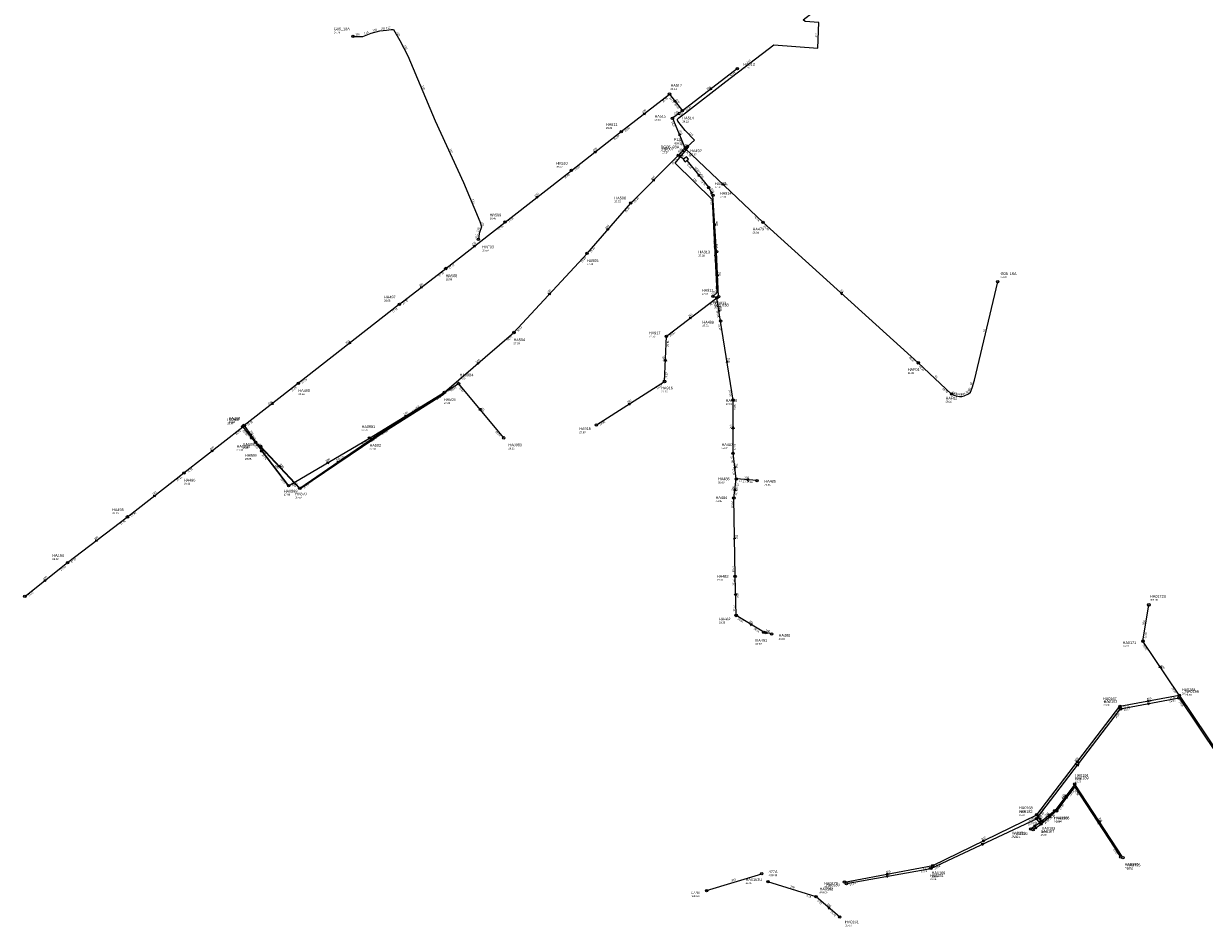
# Model space of a CAD drawing. Header units: metres. Extents: x 179992 to 198392, y 351761 to 369438.
# Tile 96 of 194: x 193864 to 194643, y 359358 to 359954. Entities that reach past the tile are written whole.
import ezdxf

# ---------------------------------------------------------------- set-up
doc = ezdxf.new("R2010")
doc.units = ezdxf.units.M

msp = doc.modelspace()

# ---------------------------------------------------------------- linework, layer by layer
at = {"layer": 'B-WE-RI-DRAINAGE-DRAIN', "linetype": 'Continuous'}
for points in [[(194386.67, 359377.74), (194354.88, 359387.69)], [(194402.24, 359364.32), (194386.67, 359377.74)]]:
    msp.add_lwpolyline(points, dxfattribs=at)
at = {"layer": 'B-WE-RI-DRAINAGE-DRAIN_BETON_300', "linetype": 'Continuous'}
msp.add_lwpolyline([(194314.425, 359381.839), (194350.8, 359392.948)], dxfattribs=at)
at = {"layer": 'B-WE-RI-DRAINAGE-RIOOLPUT_INSPECTIEPUT'}
for centre in [(194350.8, 359392.95), (194314.42, 359381.84), (194354.88, 359387.69), (194386.67, 359377.74), (194402.24, 359364.32)]:
    msp.add_circle(centre, 0.8, dxfattribs=at)
at = {"layer": 'B-WE-RI-DRAINAGE_STROMINGSRICHTING'}
msp.add_lwpolyline([(194396.02, 359370.64), (194394.46, 359371.03), (194395.08, 359369.54)], dxfattribs=at)
at = {"layer": 'B-WE-RI-GWA-POMPPUT'}
msp.add_circle((194300.33, 359871.32), 0.8, dxfattribs=at)
at = {"layer": 'B-WE-RI-GWA-RIOOLLEIDING', "linetype": 'Continuous'}
for points in [[(194258.14, 359882.44), (194289.96, 359907.25)], [(194289.96, 359907.25), (194298.47, 359896.21)], [(194291.9, 359891.29), (194300.33, 359871.32)], [(194225.22, 359856.86), (194258.14, 359882.44)], [(194181.45, 359822.79), (194225.22, 359856.86)], [(194318.63, 359840.44), (194315.83, 359845.53)], [(194142.33, 359792.14), (194181.45, 359822.79)], [(194187.3, 359749.94), (194235.53, 359802.17)], [(194111.7, 359768.56), (194142.33, 359792.14)], [(194287.87, 359747.43), (194321.17, 359772.91)], [(194323.63, 359757.5), (194321.17, 359772.91)], [(194111.7, 359768.56), (194045.1, 359716.45)], [(194331.85, 359705.42), (194323.63, 359757.5)], [(194141.47, 359710.52), (194187.3, 359749.94)], [(194286.67, 359717.64), (194287.87, 359747.43)], [(194241.68, 359689.01), (194286.67, 359717.64)], [(194045.1, 359716.45), (194009.33, 359688.6)], [(194092.03, 359680.34), (194141.47, 359710.52)], [(194331.85, 359670.33), (194331.85, 359705.42)], [(193969.54, 359657.33), (194008.39, 359687.78)], [(194008.39, 359687.78), (194009.33, 359688.6)], [(194008.39, 359687.78), (194020.86, 359671.83)], [(194009.33, 359688.6), (194016.94, 359677.57)], [(194038.63, 359648.91), (194092.03, 359680.34)], [(194016.94, 359677.57), (194020.86, 359671.83)], [(194334.04, 359653.34), (194331.85, 359670.33)], [(193932.31, 359628.34), (193969.54, 359657.33)], [(194332.4, 359640.73), (194334.04, 359653.34)], [(194347.74, 359652.24), (194334.04, 359653.34)], [(194333.26, 359589.18), (194332.4, 359640.73)], [(193892.81, 359598.13), (193932.31, 359628.34)], [(193864.59, 359575.91), (193892.81, 359598.13)], [(194333.95, 359563.29), (194333.26, 359589.18)], [(194352.1, 359552.2), (194333.95, 359563.29)], [(194357.3, 359551.11), (194352.1, 359552.2)]]:
    msp.add_lwpolyline(points, dxfattribs=at)
at = {"layer": 'B-WE-RI-GWA-RIOOLLEIDING_BETON_2400', "linetype": 'Continuous'}
msp.add_lwpolyline([(194301.378, 359863.443), (194315.83, 359845.53)], dxfattribs=at)
at = {"layer": 'B-WE-RI-GWA-RIOOLLEIDING_BETON_300', "linetype": 'Continuous'}
msp.add_lwpolyline([(194351.65, 359822.55), (194300.33, 359871.32)], dxfattribs=at)
at = {"layer": 'B-WE-RI-GWA-RIOOLLEIDING_BETON_500', "linetype": 'Continuous'}
msp.add_lwpolyline([(194299.326, 359864.341), (194295.7, 359866.76)], dxfattribs=at)
at = {"layer": 'B-WE-RI-GWA-RIOOLLEIDING_BETON_600', "linetype": 'Continuous'}
for points in [[(194264.34, 359835.37), (194295.7, 359866.76)], [(194295.7, 359866.76), (194300.33, 359871.32)], [(194235.53, 359802.17), (194264.34, 359835.37)], [(194321.03, 359803.26), (194318.63, 359840.44)], [(194322.31, 359773.59), (194321.03, 359803.26)], [(194321.17, 359772.91), (194322.31, 359773.59)], [(194020.86, 359671.83), (194038.63, 359648.91), (194020.86, 359671.83), (194038.63, 359648.91)]]:
    msp.add_lwpolyline(points, dxfattribs=at)
at = {"layer": 'B-WE-RI-GWA-RIOOLLEIDING_PVC_200', "linetype": 'Continuous'}
for points in [[(194334.77, 359924), (194298.47, 359896.21)], [(194298.47, 359896.21), (194291.9, 359891.29)]]:
    msp.add_lwpolyline(points, dxfattribs=at)
at = {"layer": 'B-WE-RI-GWA-RIOOLPUT_INSPECTIEPUT', "linetype": 'Continuous'}
msp.add_lwpolyline([(194298.909, 359863.973), (194300.194, 359862.441), (194302.492, 359864.369), (194301.207, 359865.901), (194298.909, 359863.973)], dxfattribs=at)
at = {"layer": 'B-WE-RI-GWA-RIOOLPUT_INSPECTIEPUT'}
for centre in [(194334.77, 359924), (194289.96, 359907.25), (194298.47, 359896.21), (194291.9, 359891.29), (194258.14, 359882.44), (194295.7, 359866.76), (194225.22, 359856.86), (194315.83, 359845.53), (194264.34, 359835.37), (194318.63, 359840.44), (194181.45, 359822.79), (194351.65, 359822.55), (194235.53, 359802.17), (194321.03, 359803.26), (194142.33, 359792.14), (194321.17, 359772.91), (194322.31, 359773.59), (194111.7, 359768.56), (194323.63, 359757.5), (194187.3, 359749.94), (194287.87, 359747.43), (194045.1, 359716.45), (194286.67, 359717.64), (194331.85, 359705.42), (194008.39, 359687.78), (194009.33, 359688.6), (194241.68, 359689.01), (194016.94, 359677.57), (194092.03, 359680.34), (194020.86, 359671.83), (194331.85, 359670.33), (193969.54, 359657.33), (194038.63, 359648.91), (194334.04, 359653.34), (194347.74, 359652.24), (194332.4, 359640.73), (193932.31, 359628.34), (193892.81, 359598.13), (194333.26, 359589.18), (193864.59, 359575.91), (194333.95, 359563.29), (194352.1, 359552.2), (194357.3, 359551.11)]:
    msp.add_circle(centre, 0.8, dxfattribs=at)
at = {"layer": 'B-WE-RI-GWA_STROMINGSRICHTING'}
for points in [[(194317.33, 359911.55), (194316.62, 359910.1), (194318.2, 359910.41)], [(194293.91, 359903.31), (194294.21, 359901.73), (194292.77, 359902.43)], [(194272.47, 359894.53), (194274.05, 359894.84), (194273.36, 359893.39)], [(194295.97, 359895.31), (194295.18, 359893.75), (194296.9, 359894.06)], [(194297.34, 359880.26), (194296.11, 359881.3), (194296.01, 359879.7)], [(194240.1, 359869.33), (194241.68, 359869.65), (194240.98, 359868.2)], [(194296.65, 359867.07), (194297.51, 359865.55), (194295.78, 359865.77)], [(194298.58, 359870.69), (194298.02, 359869.04), (194299.67, 359869.58)], [(194278.49, 359850.56), (194280.02, 359851.07), (194279.51, 359849.54)], [(194310.07, 359853.82), (194308.6, 359854.49), (194308.95, 359852.91)], [(194318.67, 359841.99), (194317.23, 359842.98), (194317.3, 359841.24)], [(194325.44, 359848.45), (194325.99, 359846.93), (194324.45, 359847.41)], [(194201.76, 359839.51), (194203.34, 359839.82), (194202.64, 359838.37)], [(194248.45, 359818.15), (194249.93, 359818.77), (194249.54, 359817.21)], [(194320.64, 359820.46), (194319.83, 359821.85), (194319.2, 359820.37)], [(194160.31, 359807.14), (194161.89, 359807.46), (194161.2, 359806.01)], [(194322.45, 359787.02), (194321.67, 359788.43), (194321.01, 359786.96)], [(194125.43, 359780.04), (194127.02, 359780.35), (194126.31, 359778.9)], [(194209.91, 359775.49), (194211.41, 359776.05), (194210.97, 359774.51)], [(194320, 359773.12), (194321.74, 359773.25), (194320.8, 359771.78)], [(194323.34, 359763.9), (194322.4, 359765.2), (194321.92, 359763.67)], [(194302.94, 359759.87), (194304.52, 359760.17), (194303.81, 359758.72)], [(194079.09, 359743.96), (194078.4, 359742.51), (194079.98, 359742.83)], [(194286.49, 359731.13), (194287.27, 359732.54), (194287.93, 359731.07)], [(194162.82, 359729.84), (194164.39, 359730.23), (194163.76, 359728.75)], [(194328.68, 359730.15), (194327.74, 359731.46), (194327.25, 359729.93)], [(194027.91, 359703.98), (194027.21, 359702.53), (194028.79, 359702.84)], [(194262.57, 359703.16), (194264.17, 359703.33), (194263.35, 359701.94)], [(194115.15, 359695.29), (194116.75, 359695.43), (194115.9, 359694.07)], [(194331.13, 359686.43), (194331.85, 359687.88), (194332.57, 359686.43)], [(194014.55, 359682.31), (194013.14, 359683.08), (194013.36, 359681.49)], [(194014.31, 359681.38), (194014.62, 359679.81), (194013.17, 359680.5)], [(193987.39, 359672.23), (193988.97, 359672.56), (193988.28, 359671.1)], [(194018.66, 359676.43), (194018.9, 359674.7), (194017.38, 359675.55)], [(194063.72, 359664.52), (194065.33, 359664.62), (194064.45, 359663.27)], [(194333.84, 359660.5), (194332.95, 359661.84), (194332.41, 359660.31)], [(194332.32, 359645.7), (194333.22, 359647.04), (194333.75, 359645.51)], [(194342.38, 359653.39), (194340.89, 359652.79), (194342.27, 359651.96)], [(193949.35, 359642.52), (193950.92, 359642.84), (193950.23, 359641.38)], [(193910.98, 359612.93), (193912.56, 359613.23), (193911.85, 359611.79)], [(194333.57, 359613.53), (194332.83, 359614.95), (194332.13, 359613.5)], [(193877.12, 359586.69), (193878.7, 359587.02), (193878.01, 359585.56)], [(194334.29, 359577.69), (194333.61, 359576.23), (194332.85, 359577.66)], [(194344.63, 359557.61), (194343.03, 359557.74), (194343.88, 359556.38)], [(194353.33, 359552.74), (194354.7, 359551.66), (194353.01, 359551.21)]]:
    msp.add_lwpolyline(points, dxfattribs=at)
at = {"layer": 'B-WE-RI-HWA-RIOOLLEIDING_BETON_300', "linetype": 'Continuous'}
msp.add_lwpolyline([(194405.4, 359387.411), (194463.61, 359398.26)], dxfattribs=at)
at = {"layer": 'B-WE-RI-HWA-RIOOLLEIDING_BETON_400', "linetype": 'Continuous'}
msp.add_lwpolyline([(194626.28, 359510.66), (194672.552, 359441.686)], dxfattribs=at)
at = {"layer": 'B-WE-RI-HWA-RIOOLLEIDING_BETON_500', "linetype": 'Continuous'}
msp.add_lwpolyline([(194463.61, 359398.26), (194532.249, 359431.797)], dxfattribs=at)
at = {"layer": 'B-WE-RI-HWA-RIOOLLEIDING_BETON_600', "linetype": 'Continuous'}
for points in [[(194602.288, 359546.346), (194606.21, 359570.3)], [(194626.28, 359510.66), (194602.288, 359546.346)], [(194587.128, 359503.398), (194626.28, 359510.66)], [(194532.249, 359431.797), (194587.128, 359503.398)]]:
    msp.add_lwpolyline(points, dxfattribs=at)
at = {"layer": 'B-WE-RI-HWA-RIOOLLEIDING_PVC_315', "linetype": 'Continuous'}
for points in [[(194098.05, 359682.94), (194150.75, 359716.29)], [(194180.61, 359680.45), (194150.75, 359716.29)], [(194046.04, 359647.17), (194098.05, 359682.94)], [(194020.15, 359674.91), (194046.04, 359647.17)], [(194557.298, 359452.11), (194544.131, 359434.486)], [(194589.103, 359403.535), (194557.298, 359452.11)], [(194535.547, 359427.653), (194532.249, 359431.797)], [(194544.131, 359434.486), (194535.547, 359427.653)], [(194528.224, 359422.522), (194535.547, 359427.653)]]:
    msp.add_lwpolyline(points, dxfattribs=at)
at = {"layer": 'B-WE-RI-HWA-RIOOLPUT_INSPECTIEPUT'}
for centre in [(194150.75, 359716.29), (194098.05, 359682.94), (194180.61, 359680.45), (194046.04, 359647.17), (194606.21, 359570.3), (194602.29, 359546.35), (194626.28, 359510.66), (194587.13, 359503.4), (194557.3, 359452.11), (194532.25, 359431.8), (194544.13, 359434.49), (194528.22, 359422.52), (194535.55, 359427.65), (194463.61, 359398.26), (194589.1, 359403.53), (194405.4, 359387.41)]:
    msp.add_circle(centre, 0.8, dxfattribs=at)
at = {"layer": 'B-WE-RI-HWA_STROMINGSRICHTING'}
for points in [[(194122.8, 359699.45), (194124.4, 359699.61), (194123.57, 359698.24)], [(194165.31, 359699.94), (194165.68, 359698.37), (194164.21, 359699.02)], [(194032.64, 359662.58), (194033.1, 359661.04), (194031.59, 359661.6)], [(194070.45, 359664.83), (194072.04, 359665.05), (194071.27, 359663.65)], [(194614.08, 359530.1), (194614.28, 359528.5), (194612.88, 359529.3)], [(194605.16, 359507.47), (194606.7, 359507.03), (194605.42, 359506.06)], [(194558.24, 359466.89), (194559.69, 359467.6), (194559.38, 359466.02)], [(194551, 359444.88), (194550.71, 359443.3), (194552.15, 359444.02)], [(194535.48, 359428.99), (194533.9, 359429.72), (194534.26, 359428.02)], [(194540.52, 359432.53), (194539.84, 359431.07), (194541.41, 359431.4)], [(194530.16, 359424.83), (194531.89, 359425.09), (194531.06, 359423.55)], [(194574.59, 359427.01), (194573.2, 359427.82), (194573.39, 359426.22)], [(194496.32, 359415.04), (194497.93, 359415.03), (194496.95, 359413.75)], [(194432.96, 359393.28), (194434.51, 359392.84), (194433.22, 359391.86)]]:
    msp.add_lwpolyline(points, dxfattribs=at)
at = {"layer": 'B-WE-RI-PERSLEIDING-POMPPUT'}
for centre in [(194081.11, 359945.24), (194506.54, 359783.46), (194318.59, 359773.77)]:
    msp.add_circle(centre, 0.8, dxfattribs=at)
at = {"layer": 'B-WE-RI-PERSLEIDING-RIOOLPUT_INSPECTIEPUT'}
for centre in [(194301.76, 359872.62), (194163.86, 359811.42), (194454.06, 359729.94), (194141.47, 359710.52), (194476.05, 359709.38), (194020.15, 359674.91)]:
    msp.add_circle(centre, 0.8, dxfattribs=at)
at = {"layer": 'B-WE-RI-PERSLEIDING_PP_110', "linetype": 'Continuous'}
for points in [[(194301.757, 359872.62), (194306.457, 359876.91), (194300.267, 359883.099), (194295.416, 359889.456), (194295.248, 359890.042), (194295.332, 359890.627), (194296.168, 359891.547), (194300.518, 359894.809), (194327.2, 359915.469), (194358.817, 359939.809), (194387.758, 359937.551), (194388.427, 359954.363), (194379.477, 359955.033), (194378.055, 359956.287), (194398.548, 359972.347), (194448.65, 360011.16)], [(194081.11, 359945.24), (194087.532, 359945.3), (194093.178, 359947.353), (194098.824, 359948.893), (194103.187, 359949.406), (194106.267, 359949.919), (194107.807, 359949.919), (194111.913, 359942.477), (194117.303, 359932.467), (194135.268, 359889.607), (194154.003, 359848.801), (194164.782, 359823.136), (194165.809, 359819.543), (194164.269, 359815.18), (194163.86, 359811.42)], [(194318.592, 359773.77), (194321.358, 359776.364), (194318.287, 359837.457), (194293.59, 359861.622), (194302.187, 359871.928), (194301.757, 359872.62)], [(194300.33, 359871.32), (194301.757, 359872.62)], [(194020.15, 359674.91), (194020.178, 359674.505), (194046.04, 359646.749), (194103.673, 359685.761), (194141.272, 359709.568), (194141.47, 359710.52)]]:
    msp.add_lwpolyline(points, dxfattribs=at)
at = {"layer": 'B-WE-RI-PERSLEIDING_PP_63', "linetype": 'Continuous'}
for points in [[(194351.65, 359822.55), (194454.06, 359729.94)], [(194476.05, 359709.38), (194477.534, 359708.55), (194479.074, 359708.165), (194481.191, 359707.78), (194482.924, 359707.78), (194484.464, 359708.165), (194487.159, 359709.512), (194488.506, 359710.667), (194489.661, 359713.362), (194491.201, 359718.559), (194506.54, 359783.46)], [(194454.06, 359729.94), (194476.05, 359709.38)]]:
    msp.add_lwpolyline(points, dxfattribs=at)
at = {"layer": 'B-WE-RI-PERSLEIDING_STROMINGSRICHTING'}
for points in [[(194301.67, 359873.6), (194301.04, 359871.97), (194302.72, 359872.44)], [(194404.41, 359775.81), (194402.85, 359776.24), (194403.44, 359774.75)]]:
    msp.add_lwpolyline(points, dxfattribs=at)
at = {"layer": 'B-WE-RI-VWA-RIOOLLEIDING', "linetype": 'Continuous'}
for points in [[(194587.496, 359501.695), (194626.17, 359508.96)], [(194626.17, 359508.96), (194677.728, 359432.141)], [(194532.088, 359429.222), (194587.496, 359501.695)], [(194462.381, 359396.469), (194532.088, 359429.222)], [(194406.671, 359386.411), (194462.381, 359396.469)]]:
    msp.add_lwpolyline(points, dxfattribs=at)
at = {"layer": 'B-WE-RI-VWA-RIOOLLEIDING_PVC_315', "linetype": 'Continuous'}
for points in [[(194557.302, 359450.461), (194545.329, 359434.441)], [(194587.695, 359404.042), (194557.302, 359450.461)], [(194535.086, 359425.668), (194532.088, 359429.222)], [(194545.329, 359434.441), (194535.086, 359425.668)], [(194529.867, 359422.119), (194535.086, 359425.668)]]:
    msp.add_lwpolyline(points, dxfattribs=at)
at = {"layer": 'B-WE-RI-VWA-RIOOLPUT_INSPECTIEPUT'}
for centre in [(194626.17, 359508.96), (194587.5, 359501.7), (194557.3, 359450.46), (194532.09, 359429.22), (194545.33, 359434.44), (194529.87, 359422.12), (194535.09, 359425.67), (194587.7, 359404.04), (194462.38, 359396.47), (194406.67, 359386.41)]:
    msp.add_circle(centre, 0.8, dxfattribs=at)
at = {"layer": 'B-WE-RI-VWA_STROMINGSRICHTING'}
for points in [[(194605.28, 359505.77), (194606.83, 359505.33), (194605.55, 359504.35)], [(194558.35, 359464.75), (194559.79, 359465.46), (194559.49, 359463.88)], [(194551.6, 359444.04), (194551.32, 359442.45), (194552.75, 359443.17)], [(194540.83, 359431.54), (194540.21, 359430.05), (194541.77, 359430.44)], [(194530.75, 359423.66), (194532.48, 359423.89), (194531.63, 359422.37)], [(194535.19, 359426.76), (194533.59, 359427.45), (194534, 359425.75)], [(194573.89, 359426.44), (194572.5, 359427.25), (194572.68, 359425.65)], [(194495.63, 359412.88), (194497.23, 359412.85), (194496.24, 359411.58)], [(194432.98, 359391.89), (194434.53, 359391.44), (194433.24, 359390.48)]]:
    msp.add_lwpolyline(points, dxfattribs=at)

# ---------------------------------------------------------------- texts
at = {"layer": 'B-WE-RI-DRAINAGE_AFM'}
for s, rotation, p in [('300', 16.98, (194330.9, 359387.68)), ('200', -17.38, (194369.53, 359383.93)), ('200', -40.76, (194393.77, 359372.65))]:
    msp.add_text(s, height=1.3, rotation=rotation, dxfattribs=at).set_placement(p)
at = {"layer": 'B-WE-RI-DRAINAGE_BOB'}
for s, rotation, p in [('-1.05', -17.38, (194379.64, 359378.05)), ('-1.05', -40.76, (194387.01, 359375.07)), ('24.79', -40.76, (194395.91, 359367.4))]:
    msp.add_text(s, height=1.2, rotation=rotation, dxfattribs=at).set_placement(p)
at = {"layer": 'B-WE-RI-DRAINAGE_PUTDEKSELNIVEAU'}
for s, p in [('-999.99', (194355.41, 359391.33)), ('24.99', (194340.21, 359386.15)), ('-999.99', (194304.05, 359377.58)), ('999.00', (194389, 359379.9)), ('25.63', (194405.86, 359358.23))]:
    msp.add_text(s, height=1.2, dxfattribs=at).set_placement(p)
at = {"layer": 'B-WE-RI-DRAINAGE_PUTNUMMER'}
for s, p in [('HA0163U', (194340.21, 359388.19)), ('477A', (194355.41, 359393.37)), ('HA0162', (194389, 359381.94)), ('477B', (194304.05, 359379.62)), ('HA0161', (194405.86, 359360.27))]:
    msp.add_text(s, height=1.8, dxfattribs=at).set_placement(p)
at = {"layer": 'B-WE-RI-GWA_AFM'}
for s, rotation, p in [('200', 37.44, (194314.92, 359909.78)), ('200', -52.37, (194293.88, 359903.44)), ('200', 37.94, (194272.33, 359894.49)), ('200', 36.83, (194293.47, 359893.44)), ('200', -67.11, (194296.22, 359883.05)), ('200', 37.85, (194239.97, 359869.3)), ('600', 44.56, (194296.36, 359868.49)), ('500', -33.71, (194296.65, 359867.09)), ('3800*2400', -51.1, (194306.28, 359858.65)), ('600', 45.03, (194278.35, 359850.52)), ('300', -43.54, (194325.4, 359848.57)), ('200', 37.9, (194201.61, 359839.46)), ('315', -61.18, (194317.17, 359844.75)), ('600', 49.05, (194248.33, 359818.1)), ('600', -86.31, (194320.51, 359823.46)), ('200', 38.08, (194160.18, 359807.11)), ('600', -87.53, (194322.39, 359790.03)), ('200', 37.59, (194125.31, 359780.02)), ('200', 47.28, (194209.79, 359775.44)), ('250', -80.93, (194322.93, 359766.87)), ('250', 37.42, (194302.81, 359759.84)), ('200', 38.04, (194076.69, 359742.15)), ('200', 40.7, (194162.69, 359729.78)), ('250', 87.69, (194286.42, 359731)), ('250', -81.03, (194328.25, 359733.12)), ('200', 37.9, (194025.51, 359702.18)), ('250', 32.47, (194262.44, 359703.13)), ('200', 31.4, (194115.02, 359695.29)), ('250', 90, (194331.06, 359686.31)), ('200', -55.4, (194012.89, 359684.82)), ('200', -51.98, (194014.29, 359681.51)), ('200', 38.09, (193987.25, 359672.21)), ('200', -55.67, (194018.68, 359676.41)), ('600', -52.21, (194029.41, 359662.07)), ('600', -52.21, (194029.41, 359662.07)), ('600', -52.21, (194029.41, 359662.07)), ('200', 30.48, (194063.59, 359664.52)), ('250', -82.66, (194333.51, 359663.51)), ('250', -4.59, (194339.39, 359653.68)), ('250', 82.59, (194332.24, 359645.57)), ('160', 37.91, (193949.21, 359642.49)), ('160', 37.41, (193910.85, 359612.93)), ('250', -89.04, (194333.58, 359616.54)), ('160', 38.22, (193877, 359586.68)), ('250', -88.47, (194334.34, 359577.83)), ('250', -31.43, (194342.11, 359559.23)), ('250', -11.84, (194353.33, 359552.73))]:
    msp.add_text(s, height=1.3, rotation=rotation, dxfattribs=at).set_placement(p)
at = {"layer": 'B-WE-RI-GWA_BOB'}
for s, rotation, p in [('26.53', 37.44, (194330.46, 359918.44)), ('26.75', 37.94, (194285.7, 359901.65)), ('26.75', -52.37, (194289.76, 359904.57)), ('26.40', -52.37, (194292.89, 359900.5)), ('26.40', 37.44, (194301.15, 359896)), ('26.37', -67.11, (194291.02, 359888.75)), ('26.85', 37.94, (194260.82, 359882.25)), ('26.85', 37.85, (194253.87, 359876.85)), ('27.59', -67.11, (194296.03, 359876.88)), ('25.40', -43.54, (194300.54, 359868.64)), ('26.90', 37.85, (194227.9, 359856.67)), ('25.23', 45.03, (194292.17, 359860.68)), ('23.65', -51.1, (194301.23, 359860.76)), ('26.90', 37.9, (194220.96, 359851.26)), ('23.70', -51.1, (194310.16, 359849.69)), ('25.30', 45.03, (194267.03, 359835.51)), ('25.18', -86.31, (194316.96, 359838.33)), ('27.05', 37.9, (194184.13, 359822.6)), ('25.30', 49.05, (194261.24, 359829.05)), ('24.74', -43.54, (194345.48, 359825.93)), ('27.05', 38.08, (194177.21, 359817.18)), ('25.32', 49.05, (194238.2, 359802.5)), ('25.65', -86.31, (194318.8, 359809.93)), ('27.12', 38.08, (194145.01, 359791.96)), ('25.83', 47.28, (194232.24, 359795.95)), ('25.65', -87.53, (194319.32, 359801.18)), ('27.30', 37.59, (194138.04, 359786.57)), ('25.91', -87.53, (194320.22, 359780.31)), ('27.70', 37.59, (194114.38, 359768.35)), ('27.51', 38.04, (194107.45, 359762.95)), ('26.35', 37.42, (194316.86, 359767.35)), ('26.63', -80.93, (194319.71, 359770.65)), ('26.65', -80.93, (194320.78, 359763.93)), ('26.12', 47.28, (194189.98, 359750.19)), ('26.51', 37.42, (194290.55, 359747.22)), ('26.65', -81.03, (194322.16, 359755.24)), ('26.12', 40.7, (194183.32, 359744.14)), ('26.51', 87.69, (194289.39, 359740.56)), ('27.28', 38.04, (194047.78, 359716.26)), ('26.57', 87.69, (194288.55, 359719.57)), ('27.28', 37.9, (194040.84, 359710.85)), ('26.19', 40.7, (194144.16, 359710.46)), ('26.57', 32.47, (194281.9, 359712.47)), ('26.85', -81.03, (194329.01, 359711.86)), ('26.26', 31.4, (194136.6, 359705.44)), ('26.85', 90, (194333.65, 359698.62)), ('26.89', -51.98, (194008.2, 359685.1)), ('26.89', -55.4, (194008.98, 359685.93)), ('26.91', 37.9, (194012.01, 359688.41)), ('26.82', 32.47, (194244.33, 359688.57)), ('26.91', 38.09, (194004.15, 359682.17)), ('27.00', -55.4, (194011.6, 359682.14)), ('26.39', 30.48, (194087.08, 359675.34)), ('26.38', 31.4, (194094.67, 359679.85)), ('26.70', -51.98, (194015.25, 359676.08)), ('27.06', 90, (194333.65, 359672.33)), ('26.74', -52.21, (194020.66, 359669.15)), ('27.06', -82.66, (194330.32, 359668.12)), ('27.31', 37.91, (193965.28, 359651.73)), ('27.31', 38.09, (193972.22, 359657.15)), ('27.16', -82.66, (194331.39, 359659.85)), ('26.57', -52.21, (194033.04, 359653.18)), ('26.57', 30.48, (194041.27, 359648.37)), ('27.16', 82.59, (194334.95, 359646.36)), ('27.16', -4.59, (194335.89, 359651.39)), ('27.18', -4.59, (194340.82, 359650.99)), ('27.26', 82.59, (194334.44, 359642.48)), ('27.36', 37.91, (193934.99, 359628.15)), ('27.50', -89.04, (194330.63, 359638.7)), ('27.35', 37.41, (193928, 359622.78)), ('27.57', 37.41, (193895.49, 359597.92)), ('27.58', 38.22, (193888.58, 359592.51)), ('27.69', -89.04, (194331.35, 359595.95)), ('27.90', -88.47, (194331.51, 359587.13)), ('28.13', 38.22, (193867.27, 359575.73)), ('27.41', -88.47, (194331.97, 359570.04)), ('28.05', -31.43, (194334.72, 359560.71)), ('28.16', -31.43, (194345.36, 359554.21))]:
    msp.add_text(s, height=1.2, rotation=rotation, dxfattribs=at).set_placement(p)
at = {"layer": 'B-WE-RI-GWA_PUTDEKSELNIVEAU'}
for s, p in [('27.75', (194338.6, 359923.95)), ('28.11', (194290.63, 359909.96)), ('28.16', (194280.09, 359889.67)), ('28.23', (194298.47, 359888.47)), ('28.22', (194248.05, 359884.23)), ('27.59', (194284.11, 359869.38)), ('27.57', (194285.17, 359868.17)), ('27.60', (194303.62, 359866.88)), ('28.32', (194215.13, 359858.65)), ('27.34', (194319.86, 359845.2)), ('27.75', (194253.63, 359835.7)), ('27.18', (194323.24, 359838.82)), ('28.49', (194171.36, 359824.58)), ('26.94', (194344.78, 359815.2)), ('27.88', (194235.45, 359794.43)), ('27.38', (194309.04, 359800.07)), ('28.59', (194142.33, 359784.4)), ('28.65', (194101.61, 359770.35)), ('27.65', (194311.36, 359774.9)), ('27.48', (194319.84, 359766.54)), ('27.75', (194276.43, 359746.74)), ('27.74', (194311.69, 359753.81)), ('27.89', (194187.05, 359742.21)), ('28.86', (194045.1, 359708.71)), ('27.96', (194284.49, 359710.42)), ('27.95', (194327.06, 359702.15)), ('28.98', (193998.17, 359689.47)), ('28.96', (193999.11, 359690.29)), ('27.93', (194230.41, 359683.53)), ('29.04', (194004.32, 359671.95)), ('27.83', (194092.03, 359672.6)), ('28.32', (194324.32, 359673.08)), ('28.65', (194009.88, 359665.93)), ('29.12', (193969.54, 359649.59)), ('28.66', (194322.04, 359650.48)), ('28.66', (194352.52, 359648.88)), ('27.99', (194035.48, 359642.35)), ('28.88', (194320.41, 359638.12)), ('29.19', (193922.22, 359630.13)), ('29.32', (193882.72, 359599.92)), ('29.31', (194321.26, 359586.16)), ('29.35', (194322.59, 359557.95)), ('30.00', (194362, 359547.17)), ('29.57', (194346.7, 359543.91))]:
    msp.add_text(s, height=1.2, dxfattribs=at).set_placement(p)
at = {"layer": 'B-WE-RI-GWA_PUTNUMMER'}
for s, p in [('HA513', (194338.6, 359925.99)), ('HA512', (194290.63, 359912)), ('HA515', (194280.09, 359891.71)), ('HA514', (194298.47, 359890.51)), ('HA511', (194248.05, 359886.27)), ('DG05_03A', (194284.11, 359871.42)), ('HA507', (194285.17, 359870.21)), ('HA492', (194303.62, 359868.92)), ('HA510', (194215.13, 359860.69)), ('HA491', (194319.86, 359847.24)), ('HA914', (194323.24, 359840.86)), ('HA506', (194253.63, 359837.74)), ('HA509', (194171.36, 359826.62)), ('HA479', (194344.78, 359817.24)), ('HA913', (194309.04, 359802.11)), ('HA505', (194235.45, 359796.47)), ('HA508', (194142.33, 359786.44)), ('HA497', (194101.61, 359772.39)), ('HA911', (194311.36, 359776.94)), ('HA912', (194319.84, 359768.58)), ('HA489', (194311.69, 359755.85)), ('HA917', (194276.43, 359748.78)), ('HA504', (194187.05, 359744.25)), ('HA498', (194045.1, 359710.75)), ('HA916', (194284.49, 359712.46)), ('HA488', (194327.06, 359704.19)), ('HA499', (193999.11, 359692.33)), ('HA868', (193998.17, 359691.51)), ('HA915', (194230.41, 359685.57)), ('HA0990', (194004.32, 359673.99)), ('HA502', (194092.03, 359674.64)), ('HA487', (194324.32, 359675.12)), ('HA869', (194009.88, 359667.97)), ('HA496', (193969.54, 359651.63)), ('HA486', (194322.04, 359652.52)), ('HA485', (194352.52, 359650.92)), ('HA0989', (194035.48, 359644.39)), ('HA484', (194320.41, 359640.16)), ('HA495', (193922.22, 359632.17)), ('HA494', (193882.72, 359601.96)), ('HA483', (194321.26, 359588.2)), ('HA482', (194322.59, 359559.99)), ('HA481', (194346.7, 359545.95)), ('HA480', (194362, 359549.21))]:
    msp.add_text(s, height=1.8, dxfattribs=at).set_placement(p)
at = {"layer": 'B-WE-RI-HWA_AFM'}
for s, rotation, p in [('315', 32.33, (194122.68, 359699.44)), ('315', -50.2, (194165.29, 359700.06)), ('315', -46.98, (194032.6, 359662.69)), ('315', 34.52, (194070.32, 359664.83)), ('600', 80.7, (194603.23, 359556.91)), ('600', -56.09, (194614.05, 359530.22)), ('600', 10.51, (194605.03, 359507.52)), ('600', 52.53, (194558.12, 359466.82)), ('315', 53.24, (194549.16, 359442.53)), ('315', -51.49, (194533.53, 359431.42)), ('315', 38.52, (194538.14, 359430.7)), ('315', -56.78, (194573, 359429.55)), ('315', 35.02, (194530.16, 359424.83)), ('500', 26.04, (194496.17, 359415.04)), ('300', 10.56, (194432.83, 359393.33))]:
    msp.add_text(s, height=1.3, rotation=rotation, dxfattribs=at).set_placement(p)
at = {"layer": 'B-WE-RI-HWA_BOB'}
for s, rotation, p in [('26.66', 32.33, (194145.97, 359711.13)), ('26.65', -50.2, (194150.65, 359713.6)), ('26.70', 34.52, (194093.47, 359677.6)), ('26.69', 32.33, (194100.7, 359682.49)), ('26.55', -50.2, (194174.87, 359684.52)), ('27.38', -46.98, (194020.2, 359672.22)), ('26.79', -46.98, (194040.08, 359650.91)), ('26.78', 34.52, (194048.71, 359646.82)), ('23.81', 80.7, (194604.39, 359548.03)), ('23.81', -56.09, (194601.91, 359543.68)), ('23.69', -56.09, (194620.99, 359515.3)), ('23.69', 10.51, (194619.92, 359507.65)), ('23.69', -56.14, (194625.9, 359508)), ('23.75', 52.53, (194584.42, 359496.91)), ('23.75', 10.51, (194589.42, 359501.99)), ('23.96', 53.24, (194554.67, 359445.59)), ('23.96', -56.78, (194556.89, 359449.45)), ('23.89', 53.24, (194546.77, 359435.01)), ('24.00', 26.04, (194526.93, 359427.19)), ('24.00', 52.53, (194534.89, 359432.29)), ('23.85', 38.52, (194538.23, 359427.49)), ('23.89', 38.52, (194539.93, 359428.84)), ('24.16', -56.78, (194583.87, 359408.24)), ('24.17', 26.04, (194466.2, 359397.52)), ('24.17', 10.56, (194457.25, 359395.24)), ('24.29', 10.56, (194407.7, 359386.01))]:
    msp.add_text(s, height=1.2, rotation=rotation, dxfattribs=at).set_placement(p)
at = {"layer": 'B-WE-RI-HWA_PUTDEKSELNIVEAU'}
for s, p in [('28.05', (194151.5, 359718.99)), ('27.79', (194086.8, 359684.93)), ('28.15', (194183.63, 359672.88)), ('28.00', (194042.95, 359640.55)), ('999.00', (194607.04, 359572.99)), ('26.07', (194588.95, 359542.41)), ('26.30', (194576.02, 359505.47)), ('26.40', (194630.31, 359510.33)), ('26.00', (194557.47, 359454.87)), ('26.06', (194520.59, 359433.49)), ('26.00', (194535.46, 359419.91)), ('26.00', (194543.55, 359426.78)), ('26.00', (194515.65, 359416.83)), ('26.04', (194462.94, 359390.57)), ('26.15', (194591.72, 359395.67)), ('26.04', (194392.03, 359383.64))]:
    msp.add_text(s, height=1.2, dxfattribs=at).set_placement(p)
at = {"layer": 'B-WE-RI-HWA_PUTNUMMER'}
for s, p in [('HA0984', (194151.5, 359721.03)), ('HA0981', (194086.8, 359686.97)), ('HA0983', (194183.63, 359674.92)), ('HA870', (194042.95, 359642.59)), ('HA0172U', (194607.04, 359575.03)), ('HA0171', (194588.95, 359544.45)), ('HA0166', (194630.31, 359512.37)), ('HA0167', (194576.02, 359507.51)), ('HA0194', (194557.47, 359456.91)), ('HA0168', (194520.59, 359435.53)), ('HA0193', (194543.55, 359428.82)), ('HA0191', (194515.65, 359418.87)), ('HA0192', (194535.46, 359421.95)), ('HA0195', (194591.72, 359397.71)), ('HA0169', (194462.94, 359392.61)), ('HA0170', (194392.03, 359385.68))]:
    msp.add_text(s, height=1.8, dxfattribs=at).set_placement(p)
at = {"layer": 'B-WE-RI-PERSLEIDING_AFM'}
for s, rotation, p in [('110', 6.71, (194099.36, 359949.74)), ('110', 9.46, (194103.07, 359950.18)), ('110', 0.54, (194082.76, 359946.06)), ('110', 19.98, (194088.62, 359946.51)), ('110', 15.26, (194094.29, 359948.47)), ('110', -61.11, (194109.79, 359947.94)), ('110', 87.72, (194387.25, 359944.44)), ('110', -61.7, (194114.56, 359939.21)), ('110', 37.59, (194341.31, 359927.31)), ('110', -67.26, (194126.39, 359912.77)), ('110', 36.87, (194296.63, 359892.87)), ('110', -45, (194302.8, 359881.65)), ('110', 42.33, (194299.37, 359871.48)), ('110', -65.34, (194144.69, 359870.95)), ('110', 50.17, (194296.29, 359866.09)), ('110', -44.38, (194305.37, 359851.18)), ('110', -67.22, (194159.5, 359837.71)), ('110', 70.56, (194163.78, 359816.17)), ('110', -74.05, (194165.62, 359823.06)), ('110', 83.79, (194163.12, 359811.83)), ('110', -87.12, (194320.53, 359808.51)), ('110', 43.16, (194318.29, 359774.57)), ('63', -42.12, (194402.62, 359777.52)), ('63', 76.7, (194497.88, 359750.18)), ('63', -43.08, (194464.83, 359720.94)), ('63', 73.49, (194489.39, 359715.19)), ('63', -29.22, (194476.27, 359710.15)), ('63', -14.04, (194477.47, 359709.35)), ('63', -10.31, (194479.25, 359708.92)), ('63', 14.04, (194482.48, 359708.48)), ('63', 26.56, (194484.53, 359709.07)), ('63', 40.61, (194486.52, 359710)), ('63', 66.8, (194487.95, 359711.34)), ('110', 32.34, (194120.74, 359697.47)), ('110', -47.02, (194032.62, 359662.31)), ('110', 34.09, (194073.13, 359666.02))]:
    msp.add_text(s, height=1.3, rotation=rotation, dxfattribs=at).set_placement(p)
msp.add_text('63', height=1.3, dxfattribs=at).set_placement((194481.02, 359708.56))
at = {"layer": 'B-WE-RI-PERSLEIDING_BOB'}
for s, rotation, p in [('21.60', -42.12, (194351.93, 359819.87)), ('28.20', -42.12, (194447.81, 359733.17)), ('28.20', -43.08, (194454.29, 359727.26)), ('28.20', -43.08, (194469.85, 359712.71))]:
    msp.add_text(s, height=1.2, rotation=rotation, dxfattribs=at).set_placement(p)
at = {"layer": 'B-WE-RI-PERSLEIDING_PUTDEKSELNIVEAU'}
for s, p in [('26.78', (194068.49, 359947.27)), ('-999.99', (194292.79, 359874.15)), ('29.00', (194166.33, 359803.47)), ('28.83', (194508.42, 359785.84)), ('27.68', (194319.34, 359765.19)), ('29.20', (194447.19, 359722.59)), ('27.93', (194141.14, 359702.79)), ('29.20', (194472.12, 359703.69)), ('28.80', (194008.31, 359673.21))]:
    msp.add_text(s, height=1.2, dxfattribs=at).set_placement(p)
at = {"layer": 'B-WE-RI-PERSLEIDING_PUTNUMMER'}
for s, p in [('G05_18A', (194068.49, 359949.31)), ('P134', (194292.79, 359876.19)), ('HAF03', (194166.33, 359805.51)), ('G05_16A', (194508.42, 359787.88)), ('G05.03B', (194319.34, 359767.23)), ('HAF04', (194447.19, 359724.63)), ('HA503', (194141.14, 359704.83)), ('HAF02', (194472.12, 359705.73)), ('HA500', (194008.31, 359675.25))]:
    msp.add_text(s, height=1.8, dxfattribs=at).set_placement(p)
at = {"layer": 'B-WE-RI-VWA_AFM'}
for rotation, p in [(10.64, (194605.15, 359505.8)), (52.6, (194558.22, 359464.69)), (53.23, (194549.75, 359441.65)), (-49.85, (194533.19, 359429.13)), (40.58, (194538.51, 359429.65)), (-56.79, (194572.29, 359428.99)), (34.22, (194530.73, 359423.68)), (25.17, (194495.5, 359412.89)), (10.23, (194432.86, 359391.92))]:
    msp.add_text('315', height=1.3, rotation=rotation, dxfattribs=at).set_placement(p)
at = {"layer": 'B-WE-RI-VWA_BOB'}
for s, rotation, p in [('23.95', 10.64, (194619.82, 359505.94)), ('23.95', -56.13, (194625.79, 359506.3)), ('24.07', 52.6, (194584.8, 359495.2)), ('24.07', 10.64, (194589.79, 359500.3)), ('24.34', 53.23, (194554.67, 359443.94)), ('24.34', -56.79, (194556.89, 359447.8)), ('24.26', 53.23, (194547.97, 359434.97)), ('24.20', 52.6, (194534.73, 359429.72)), ('24.22', 40.58, (194537.78, 359425.6)), ('24.26', 40.58, (194541.34, 359428.65)), ('24.20', 25.17, (194526.7, 359424.7)), ('24.57', -56.79, (194582.46, 359408.75)), ('24.64', 25.17, (194464.96, 359395.69)), ('24.64', 10.23, (194456.01, 359393.49)), ('24.71', 10.23, (194408.96, 359384.99))]:
    msp.add_text(s, height=1.2, rotation=rotation, dxfattribs=at).set_placement(p)
at = {"layer": 'B-WE-RI-VWA_PUTDEKSELNIVEAU'}
for s, p in [('26.40', (194628.05, 359511.34)), ('26.30', (194576.38, 359503.77)), ('26.00', (194557.47, 359453.22)), ('26.00', (194520.49, 359430.96)), ('26.00', (194544.83, 359426.73)), ('26.00', (194517.25, 359416.49)), ('26.00', (194534.83, 359417.93)), ('26.15', (194590.31, 359396.18)), ('26.04', (194461.8, 359388.76)), ('26.06', (194393.3, 359382.64))]:
    msp.add_text(s, height=1.2, dxfattribs=at).set_placement(p)
at = {"layer": 'B-WE-RI-VWA_PUTNUMMER'}
for s, p in [('HA0184', (194628.05, 359513.38)), ('HA0183', (194576.38, 359505.81)), ('HA0189', (194557.47, 359455.26)), ('HA0182', (194520.49, 359433)), ('HA0188', (194544.83, 359428.77)), ('HA0187', (194534.83, 359419.97)), ('HA0186', (194517.25, 359418.53)), ('HA0190', (194590.31, 359398.22)), ('HA0181', (194461.8, 359390.8)), ('HA0180', (194393.3, 359384.68))]:
    msp.add_text(s, height=1.8, dxfattribs=at).set_placement(p)

doc.saveas('drawing.dxf')
